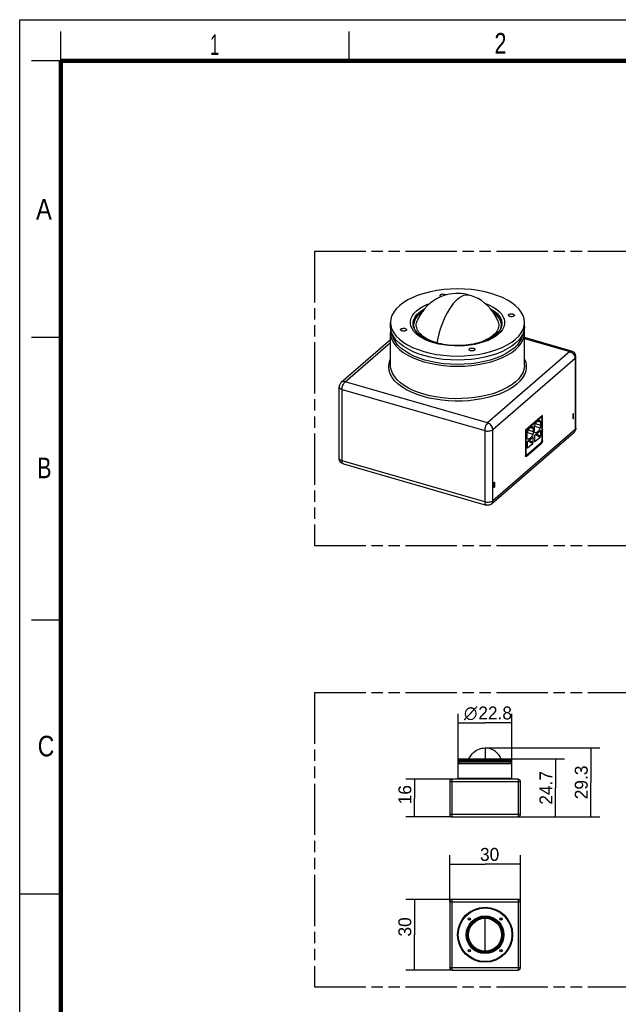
# Model space of a CAD drawing. Header units: millimetres. Extents: x 0 to 210, y 0 to 297.
# Tile 2 of 3: x 0 to 102, y 130 to 297. Entities that reach past the tile are written whole.
import ezdxf
from ezdxf.enums import TextEntityAlignment as Align

# ---------------------------------------------------------------- set-up
doc = ezdxf.new("R2010")
doc.units = ezdxf.units.MM
doc.header["$LTSCALE"] = 19.36
doc.linetypes.add('PHANTOM', pattern=[0.8, 0.45, -0.05, 0.1, -0.05, 0.1, -0.05])
doc.layers.get('0').update_dxf_attribs({"linetype": 'CONTINUOUS'})
doc.layers.add('DEFAULT_3', color=7, linetype='PHANTOM')
doc.layers.add('Z_DIM_2D', color=7, linetype='CONTINUOUS')
doc.styles.add('TEXTSTYLE_2', font='txt', dxfattribs={"width": 0.75})
doc.styles.add('TEXTSTYLE_3', font='tridonic-metric-print-light.otf')
doc.styles.add('TEXTSTYLE_4', font='gdt', dxfattribs={"width": 0.7})
doc.dimstyles.new('DIMSTYLE_1', dxfattribs={"dimtxt": 2.2, "dimasz": 3.5, "dimexe": 1.5, "dimexo": 0, "dimgap": 0.55, "dimtad": 1, "dimlfac": 2.5, "dimdsep": 46, "dimtxsty": 'TEXTSTYLE_3', "dimcen": 0.09, "dimclrt": 5, "dimazin": 2, "dimtp": 0.2, "dimtm": 0.2, "dimtfac": 1, "dimtofl": 0, "dimtmove": 0, "dimatfit": 3, "dimfxl": 0, "dimtolj": 1, "dimarcsym": 0})
doc.dimstyles.new('DIMSTYLE_2', dxfattribs={"dimtxt": 2.2, "dimasz": 3.5, "dimexe": 1.5, "dimexo": 0, "dimgap": 0.55, "dimtad": 1, "dimdec": 1, "dimlfac": 2.5, "dimdsep": 46, "dimtxsty": 'TEXTSTYLE_3', "dimcen": 0.09, "dimclrt": 5, "dimadec": 1, "dimazin": 2, "dimtp": 0.2, "dimtm": 0.2, "dimtfac": 1, "dimtdec": 1, "dimtofl": 0, "dimtmove": 0, "dimatfit": 3, "dimfxl": 0, "dimtolj": 1, "dimarcsym": 0})

# ---------------------------------------------------------------- blocks, each defined once
blk = doc.blocks.new('*D1')
at = {"layer": 'Z_DIM_2D', "color": 2, "linetype": 'Continuous', "transparency": 16777216}
for p, q in [((73.14, 147.13), (73.14, 155.03)), ((85.14, 147.13), (85.14, 155.03)), ((73.14, 153.53), (79.14, 153.53)), ((85.14, 153.53), (79.14, 153.53))]:
    blk.add_line(p, q, dxfattribs=at)
at = {"layer": 'Z_DIM_2D', "color": 5, "linetype": 'Continuous', "transparency": 16777216, "style": 'TEXTSTYLE_3'}
blk.add_text('30', height=2.2, dxfattribs=at).set_placement((79.91, 154.08), align=Align.CENTER)
blk = doc.blocks.new('_NONE')
blk = doc.blocks.new('*D2')
at = {"layer": 'Z_DIM_2D', "color": 2, "linetype": 'Continuous', "transparency": 16777216}
for p, q in [((73.54, 147.53), (65.64, 147.53)), ((67.14, 147.53), (67.14, 141.53)), ((67.14, 135.53), (67.14, 141.53)), ((73.54, 135.53), (65.64, 135.53))]:
    blk.add_line(p, q, dxfattribs=at)
at = {"layer": 'Z_DIM_2D', "color": 5, "linetype": 'Continuous', "transparency": 16777216, "style": 'TEXTSTYLE_3'}
blk.add_text('30', height=2.2, rotation=90, dxfattribs=at).set_placement((66.59, 142.86), align=Align.CENTER)
blk = doc.blocks.new('*D3')
at = {"layer": 'Z_DIM_2D', "color": 2, "linetype": 'Continuous', "transparency": 16777216}
for p, q in [((73.54, 167.96), (65.64, 167.96)), ((67.14, 167.96), (67.14, 164.76)), ((67.14, 161.56), (67.14, 164.76)), ((73.54, 161.56), (65.64, 161.56))]:
    blk.add_line(p, q, dxfattribs=at)
at = {"layer": 'Z_DIM_2D', "color": 5, "linetype": 'Continuous', "transparency": 16777216, "style": 'TEXTSTYLE_3'}
blk.add_text('16', height=2.2, rotation=90, dxfattribs=at).set_placement((66.59, 165.32), align=Align.CENTER)
blk = doc.blocks.new('*D4')
at = {"layer": 'Z_DIM_2D', "color": 2, "linetype": 'Continuous', "transparency": 16777216}
for p, q in [((83.7, 171.43), (92.64, 171.43)), ((91.14, 171.43), (91.14, 166.49)), ((91.14, 161.56), (91.14, 166.49)), ((84.74, 161.56), (92.64, 161.56))]:
    blk.add_line(p, q, dxfattribs=at)
at = {"layer": 'Z_DIM_2D', "color": 5, "linetype": 'Continuous', "transparency": 16777216, "style": 'TEXTSTYLE_3'}
blk.add_text('24.7', height=2.2, rotation=90, dxfattribs=at).set_placement((90.59, 166.49), align=Align.CENTER)
blk = doc.blocks.new('*D5')
at = {"layer": 'Z_DIM_2D', "color": 2, "linetype": 'Continuous', "transparency": 16777216}
for p, q in [((79.14, 173.27), (98.64, 173.27)), ((97.14, 173.27), (97.14, 167.41)), ((97.14, 161.56), (97.14, 167.41)), ((84.74, 161.56), (98.64, 161.56))]:
    blk.add_line(p, q, dxfattribs=at)
at = {"layer": 'Z_DIM_2D', "color": 5, "linetype": 'Continuous', "transparency": 16777216, "style": 'TEXTSTYLE_3'}
blk.add_text('29.3', height=2.2, rotation=90, dxfattribs=at).set_placement((96.59, 167.41), align=Align.CENTER)
blk = doc.blocks.new('*D6')
at = {"layer": 'Z_DIM_2D', "color": 2, "linetype": 'Continuous', "transparency": 16777216}
for p, q in [((74.58, 170.63), (74.58, 179.06)), ((83.7, 170.63), (83.7, 179.06)), ((74.58, 177.56), (79.14, 177.56)), ((83.7, 177.56), (79.14, 177.56))]:
    blk.add_line(p, q, dxfattribs=at)
at = {"layer": 'Z_DIM_2D', "color": 5, "linetype": 'Continuous', "transparency": 16777216}
for s, style, p in [('n', 'TEXTSTYLE_4', (76.69, 178.11)), ('22.8', 'TEXTSTYLE_3', (80.85, 178.11))]:
    blk.add_text(s, height=2.2, dxfattribs=dict(at, style=style)).set_placement(p, align=Align.CENTER)

msp = doc.modelspace()

# ---------------------------------------------------------------- linework, layer by layer
at = {"color": 2, "linetype": 'Continuous'}
for p, q in [((0, 0), (0, 297)), ((0, 297), (210, 297)), ((7, 290), (7, 295)), ((56, 290), (56, 295)), ((7, 290), (2, 290)), ((7, 243), (2, 243)), ((7, 195), (2, 195)), ((0, 148.5), (7, 148.5))]:
    msp.add_line(p, q, dxfattribs=at)
at = {"color": 7, "linetype": 'Continuous'}
for p, q in [((76.4527, 250.2179), (76.4536, 250.2177)), ((68.7814, 247.8123), (68.3107, 247.1862)), ((67.1698, 245.9363), (67.0331, 245.6631)), ((67.3228, 246.2335), (67.1199, 245.8279)), ((67.8838, 246.4763), (67.5865, 245.8529)), ((68.3107, 247.1862), (67.8838, 246.4763)), ((68.6759, 247.4802), (68.4565, 247.3484)), ((63.0473, 244.865), (63.0473, 245.5578)), ((63.1018, 244.3453), (63.0473, 243.8257)), ((63.0481, 245.5573), (63.1101, 244.9604)), ((66.9026, 245.2335), (66.8973, 245.3747)), ((66.9816, 244.8121), (66.9026, 245.2335)), ((66.92, 245.2441), (66.9144, 245.1705)), ((67.0331, 245.6631), (66.92, 245.2441)), ((66.9818, 244.9502), (66.9793, 244.8246)), ((67.1546, 244.3976), (66.9816, 244.8121)), ((67.0082, 245.4139), (66.9864, 245.1628)), ((66.9864, 245.1628), (66.9906, 244.9967)), ((66.9906, 244.9967), (67.0558, 244.6345)), ((67.1199, 245.8279), (67.0082, 245.4139)), ((67.58, 244.4119), (67.5064, 244.6235)), ((81.2937, 244.3626), (81.1901, 244.1594)), ((81.3084, 245.8526), (81.3882, 245.6261)), ((81.8149, 244.5704), (81.8864, 244.8356)), ((81.9762, 245.0926), (81.8657, 244.6729)), ((81.8864, 244.8356), (81.9081, 245.1622)), ((81.9081, 245.1622), (81.904, 245.2529)), ((81.9128, 244.9495), (81.9147, 244.8588)), ((81.9756, 245.1743), (81.9167, 245.5015)), ((81.9973, 245.3747), (81.9762, 245.0926)), ((85.598, 244.3736), (85.7852, 244.9635)), ((85.8473, 244.865), (85.7849, 244.2691)), ((85.7852, 244.9635), (85.8466, 245.5583)), ((85.8473, 243.8257), (85.7929, 244.3453)), ((85.8473, 244.865), (85.8473, 245.5578)), ((63.0473, 242.6248), (54.6683, 235.3684)), ((63.0473, 238.3005), (63.0473, 243.8257)), ((67.3674, 243.688), (66.9936, 244.0947)), ((68.1209, 243.6108), (67.9459, 243.8107)), ((68.7662, 243.0696), (68.5171, 243.2523)), ((69.964, 242.3373), (69.312, 242.6074)), ((79.5201, 242.703), (79.2224, 242.5559)), ((80.311, 243.2006), (80.0687, 243.0276)), ((85.8473, 238.3005), (85.8473, 243.8257)), ((93.849, 240.6976), (85.8473, 243.0075)), ((70.6723, 242.1054), (69.964, 242.3373)), ((70.6064, 242.1893), (70.2695, 242.308)), ((71.2557, 241.8862), (70.4435, 242.0904)), ((70.9405, 242.0877), (70.6064, 242.1893)), ((71.4281, 241.9147), (70.6723, 242.1054)), ((72.0955, 241.7306), (71.2557, 241.8862)), ((72.2219, 241.7674), (71.4281, 241.9147)), ((72.0774, 241.8252), (71.6601, 241.9067)), ((72.9682, 241.6231), (72.0955, 241.7306)), ((73.0437, 241.6655), (72.2219, 241.7674)), ((73.3034, 241.6649), (72.9014, 241.7033)), ((74.6034, 241.6181), (74.1896, 241.6203)), ((75.8864, 241.6925), (75.4526, 241.6548)), ((77.2056, 241.8606), (76.4014, 241.7283)), ((77.9752, 242.0372), (77.2056, 241.8606)), ((78.2122, 242.166), (77.8549, 242.0593)), ((78.7004, 242.2556), (77.9752, 242.0372)), ((79.3721, 242.5133), (78.7004, 242.2556)), ((94.5717, 227.6125), (94.5717, 239.7368)), ((54.323, 222.4881), (54.323, 234.6125)), ((88.8877, 229.7614), (85.9877, 227.2499)), ((86.0497, 227.2147), (88.7997, 229.5962)), ((88.7227, 229.6185), (88.7997, 229.5962)), ((88.7997, 229.5962), (88.7997, 225.5259)), ((88.8877, 225.4312), (88.8877, 229.7614)), ((94.1377, 230.0472), (94.1877, 230.0905)), ((94.1377, 229.1811), (94.1377, 230.0472)), ((94.1377, 229.2389), (94.1877, 229.2244)), ((94.1377, 229.1811), (94.1877, 229.2244)), ((94.1877, 229.2244), (94.1877, 230.0905)), ((87.127, 227.8337), (87.1875, 227.8237)), ((87.3497, 226.9801), (87.3497, 227.5358)), ((87.4997, 227.6657), (87.4997, 227.11)), ((87.5095, 227.7888), (87.5767, 227.939)), ((87.6383, 228.1383), (87.6503, 228.2057)), ((88.377, 228.9163), (88.4375, 228.9062)), ((88.5997, 228.0627), (88.5997, 228.6183)), ((80.2263, 214.7322), (94.2263, 226.8565)), ((85.9831, 227.2339), (86.0497, 227.2147)), ((85.9877, 227.2499), (85.9877, 222.9198)), ((86.0497, 227.2147), (86.0497, 223.1444)), ((86.2497, 226.5832), (86.2497, 226.0275)), ((86.2595, 226.7063), (86.3267, 226.8565)), ((86.3497, 225.3094), (87.2497, 226.0888)), ((86.3883, 227.0557), (86.4003, 227.1231)), ((87.2997, 225.1469), (87.2997, 226.0455)), ((87.5497, 226.262), (87.5497, 225.3634)), ((87.5997, 226.3919), (88.4997, 227.1714)), ((87.5997, 225.3171), (88.4997, 226.0965)), ((88.5497, 227.1281), (88.5497, 226.2295)), ((86.1377, 222.7899), (88.7377, 225.0415)), ((86.1997, 223.0144), (88.6497, 225.1362)), ((86.2997, 225.1795), (86.2997, 224.2809)), ((86.3497, 224.2345), (87.2497, 225.014)), ((88.7779, 225.0865), (88.7377, 225.0415)), ((88.7939, 225.4512), (88.7997, 225.5259)), ((88.8877, 225.4312), (88.8819, 225.3565)), ((85.9877, 223.0232), (86.1165, 222.986)), ((85.9935, 222.8551), (85.9877, 222.9198)), ((86.0497, 223.1444), (86.0555, 223.0798)), ((86.0555, 223.0798), (86.0699, 223.0316)), ((86.0699, 223.0316), (86.0938, 222.999)), ((86.0938, 222.999), (86.1167, 222.986)), ((54.922, 221.572), (54.7983, 221.6368)), ((55.0456, 221.5273), (54.922, 221.572)), ((55.0456, 221.5273), (79.2943, 214.5273)), ((80.6877, 218.3991), (80.7377, 218.4424)), ((80.6877, 217.5331), (80.6877, 218.3991)), ((80.6877, 217.5908), (80.7377, 217.5764)), ((80.6877, 217.5331), (80.7377, 217.5764)), ((80.7377, 218.4424), (80.7377, 217.5764)), ((74.5796, 171.1098), (74.5796, 171.4298)), ((74.5796, 171.4298), (83.6996, 171.4298)), ((74.6996, 171.0405), (74.5796, 171.1098)), ((83.6996, 171.1098), (74.5796, 171.1098)), ((74.6996, 170.6991), (74.5796, 170.6298)), ((74.6996, 170.6991), (74.6996, 171.0405)), ((74.6996, 171.0405), (83.5796, 171.0405)), ((83.5796, 170.6991), (74.6996, 170.6991)), ((83.5796, 171.0405), (83.6996, 171.1098)), ((83.5796, 170.6991), (83.5796, 171.0405)), ((83.5796, 170.6991), (83.6996, 170.6298)), ((83.6996, 171.1098), (83.6996, 171.4298)), ((74.5796, 168.0778), (74.5796, 170.6298)), ((74.5796, 170.6298), (83.6996, 170.6298)), ((83.6996, 168.0778), (83.6996, 170.6298)), ((73.1396, 167.5578), (73.1396, 161.9578)), ((84.7396, 167.9578), (73.5396, 167.9578)), ((74.5796, 168.0778), (74.4596, 167.9578)), ((83.6996, 168.0778), (74.5796, 168.0778)), ((83.6996, 168.0778), (83.8196, 167.9578)), ((85.1396, 161.9578), (85.1396, 167.5578)), ((73.5396, 161.5578), (84.7396, 161.5578)), ((84.7396, 147.5305), (73.5396, 147.5305)), ((73.1396, 147.1305), (73.1396, 135.9305)), ((85.1396, 135.9305), (85.1396, 147.1305)), ((73.5396, 135.5305), (84.7396, 135.5305))]:
    msp.add_line(p, q, dxfattribs=at)
at = {"color": 9, "linetype": 'Continuous'}
for p, q in [((85.8473, 242.8327), (93.5717, 240.6029)), ((55.323, 235.4785), (63.0473, 242.168)), ((93.5717, 240.6029), (79.5717, 228.4785)), ((80.4377, 227.3625), (94.4377, 239.4868)), ((94.4377, 239.4868), (94.4377, 227.3625)), ((79.5717, 228.4785), (55.323, 235.4785)), ((54.823, 222.0551), (54.823, 234.1795)), ((54.823, 234.1795), (79.0717, 227.1795)), ((86.8007, 227.6943), (87.3497, 227.5358)), ((87.1078, 227.8322), (87.2664, 227.7864)), ((87.5767, 227.939), (88.5164, 227.6677)), ((88.5997, 228.0627), (87.7073, 228.3203)), ((88.0507, 228.7768), (88.5997, 228.6183)), ((88.3578, 228.9147), (88.5164, 228.8689)), ((79.0717, 227.1795), (79.0717, 215.0551)), ((80.4377, 215.2381), (80.4377, 227.3625)), ((94.4377, 227.3625), (80.4377, 215.2381)), ((86.3267, 226.8565), (87.2664, 226.5852)), ((87.3497, 226.9801), (86.4573, 227.2378)), ((87.2247, 226.0672), (87.2997, 226.0455)), ((87.7442, 226.5171), (88.4997, 226.0965)), ((87.8572, 226.6149), (88.5497, 226.2295)), ((88.4747, 227.1497), (88.5497, 227.1281)), ((86.3497, 224.2345), (86.3015, 224.2614)), ((86.4942, 225.4345), (87.2497, 225.014)), ((86.6072, 225.5324), (87.2997, 225.1469)), ((87.5997, 225.3171), (87.5515, 225.3439)), ((88.5897, 225.0842), (88.7377, 225.0415)), ((88.8877, 225.4312), (88.7944, 225.4582)), ((86.0497, 223.1444), (85.9877, 223.1623)), ((86.1377, 222.7899), (86.0013, 222.8292)), ((79.0717, 215.0551), (54.823, 222.0551)), ((79.1396, 173.2698), (79.1396, 171.4298)), ((73.1396, 167.5578), (85.1396, 167.5578)), ((73.5396, 161.5578), (73.5396, 167.9578)), ((84.7396, 167.9578), (84.7396, 161.5578)), ((85.1396, 161.9578), (73.1396, 161.9578)), ((73.5396, 135.5305), (73.5396, 147.5305)), ((84.7396, 147.5305), (84.7396, 135.5305)), ((73.1396, 147.1305), (85.1396, 147.1305)), ((79.1396, 138.725), (79.1396, 144.336)), ((85.1396, 135.9305), (73.1396, 135.9305))]:
    msp.add_line(p, q, dxfattribs=at)
at = {"color": 7, "linetype": 'Continuous', "const_width": 0.7}
for points in [[(7, 7), (7, 290)], [(7, 290), (203, 290)]]:
    msp.add_lwpolyline(points, dxfattribs=at)
at = {"color": 7, "linetype": 'Continuous'}
for points in [[(85.8466, 245.5583), (85.7845, 246.1552), (85.5992, 246.7408), (85.2929, 247.3136), (84.866, 247.8705), (84.3253, 248.4032), (83.6746, 248.9045), (82.9238, 249.3692), (82.0805, 249.7911), (81.1553, 250.1665), (80.1576, 250.4909), (79.0988, 250.7617), (77.989, 250.9755), (76.8407, 251.1307), (75.6651, 251.2249), (74.4757, 251.2577), (73.2849, 251.2277), (72.1072, 251.1364), (70.9589, 250.9844), (69.847, 250.7731), (68.7786, 250.5027), (67.7695, 250.1775), (66.8347, 249.8002), (65.9834, 249.3762), (65.2319, 248.9129), (64.5746, 248.4078)], [(76.4536, 250.2177), (76.0899, 250.3126), (75.58, 250.4125), (75.0776, 250.4744), (74.5806, 250.5007), (74.0819, 250.4927), (73.5775, 250.4493), (73.0633, 250.368), (72.5367, 250.2446), (71.9991, 250.0747), (71.4513, 249.8525), (70.9019, 249.5753), (70.3524, 249.2367), (69.8117, 248.8336), (69.2847, 248.3598), (68.7814, 247.8123)], [(71.4887, 250.1411), (71.4896, 250.1622), (71.5099, 250.2167), (71.5555, 250.2709)], [(71.6876, 249.9484), (71.65, 249.962), (71.5776, 250.0037), (71.525, 250.0523), (71.4954, 250.1061), (71.4887, 250.1411)], [(71.5555, 250.2709), (71.6262, 250.3175), (71.7097, 250.3534), (71.8085, 250.379), (71.9154, 250.3932), (72.0255, 250.3951), (72.134, 250.3851), (72.2364, 250.3626), (72.327, 250.3299), (72.3994, 250.2882), (72.4521, 250.2396), (72.4623, 250.2211)], [(79.0647, 248.8484), (78.5031, 249.263), (77.934, 249.6078), (77.3726, 249.8841), (76.8305, 250.0977), (76.4527, 250.2179)], [(64.5746, 248.4078), (64.0307, 247.8731), (63.6051, 247.319), (63.2967, 246.7419), (63.1094, 246.1521), (63.0481, 245.5573)], [(66.9936, 244.0947), (66.7149, 244.5172), (66.5318, 244.9525), (66.4468, 245.3978), (66.4606, 245.8463), (66.5762, 246.2919), (66.7899, 246.7286), (67.1008, 247.1501), (67.5032, 247.5515), (67.9934, 247.9274), (68.5637, 248.2736), (69.2085, 248.5855), (69.7823, 248.8071)], [(66.8973, 245.3747), (66.9184, 245.6568), (67.0289, 246.0765), (67.2327, 246.4874), (67.5273, 246.8843), (67.9088, 247.2622), (68.3726, 247.6164), (68.8861, 247.9262)], [(81.3083, 245.8526), (81.0202, 246.4585), (80.5988, 247.1641), (80.1249, 247.7984), (79.6101, 248.3597), (79.0647, 248.8484)], [(79.1085, 248.8092), (79.2108, 248.7755), (79.9003, 248.4897), (80.5228, 248.1656), (81.0684, 247.8095), (81.5296, 247.4256), (81.9026, 247.0189), (82.1816, 246.594), (82.3649, 246.1563), (82.4486, 245.7108), (82.4331, 245.263), (82.3166, 244.8182), (82.1017, 244.3819)], [(80.0162, 247.9169), (80.17, 247.8371), (80.6854, 247.5012), (81.1224, 247.1386), (81.4754, 246.7539), (81.7401, 246.3517), (81.913, 245.9373), (81.992, 245.5158), (81.9973, 245.3747)], [(68.4565, 247.3484), (67.9952, 246.9986), (67.6164, 246.6253), (67.3228, 246.2335)], [(81.904, 245.2529), (81.8293, 245.6681), (81.6626, 246.0755), (81.4056, 246.4718), (81.058, 246.8542), (80.6265, 247.216), (80.4963, 247.3012)], [(83.1239, 246.7818), (83.1253, 246.8056), (83.1453, 246.8599), (83.1902, 246.9111), (83.2557, 246.9564), (83.3391, 246.9926), (83.4363, 247.0189), (83.5439, 247.0338), (83.6561, 247.0366), (83.7652, 247.0265), (83.8736, 247.0037)], [(83.3736, 246.5707), (83.2804, 246.606), (83.2086, 246.6478), (83.1575, 246.6972), (83.129, 246.7506), (83.1239, 246.7818)], [(84.1233, 246.7824), (84.122, 246.7687), (84.1019, 246.7144), (84.057, 246.6632), (83.9916, 246.6179), (83.9081, 246.5817), (83.8109, 246.5554), (83.7033, 246.5406), (83.5911, 246.5377), (83.482, 246.5479), (83.3736, 246.5707)], [(83.8736, 247.0037), (83.9668, 246.9683), (84.0387, 246.9266), (84.0898, 246.8772), (84.1182, 246.8238), (84.1233, 246.7824)], [(63.2964, 243.6799), (63.1098, 244.2691), (63.0473, 244.865)], [(63.1101, 244.9604), (63.2955, 244.3748), (63.6017, 243.8019), (64.0287, 243.2451), (64.5694, 242.7123), (65.22, 242.2111), (65.9708, 241.7463), (66.8141, 241.3245), (67.7394, 240.949), (68.737, 240.6247), (69.7959, 240.3539), (70.9056, 240.1401)], [(64.7713, 244.323), (64.7727, 244.3469), (64.7927, 244.4011), (64.8376, 244.4523), (64.9031, 244.4976), (64.9865, 244.5338), (65.0837, 244.5602), (65.1913, 244.575), (65.3036, 244.5779), (65.4126, 244.5677), (65.521, 244.5449)], [(65.021, 244.1119), (64.9278, 244.1472), (64.856, 244.189), (64.8049, 244.2384), (64.7764, 244.2918), (64.7713, 244.323)], [(65.7707, 244.3236), (65.7694, 244.3099), (65.7494, 244.2556), (65.7044, 244.2045), (65.639, 244.1591), (65.5555, 244.1229), (65.4584, 244.0966), (65.3507, 244.0818), (65.2385, 244.0789), (65.1295, 244.0891), (65.021, 244.1119)], [(65.521, 244.5449), (65.6142, 244.5096), (65.6861, 244.4678), (65.7372, 244.4184), (65.7656, 244.365), (65.7707, 244.3236)], [(69.312, 242.6074), (68.7246, 242.9123), (68.2092, 243.2482), (67.7722, 243.6108), (67.4192, 243.9955), (67.1546, 244.3976)], [(67.5064, 244.6235), (67.4572, 244.8374), (67.4348, 245.0455), (67.4383, 245.2537), (67.4677, 245.4675), (67.5223, 245.6806), (67.5862, 245.8529)], [(67.9459, 243.8107), (67.7938, 244.0154), (67.6742, 244.2124), (67.58, 244.4119)], [(81.3882, 245.6261), (81.4374, 245.4121), (81.4598, 245.2041), (81.4563, 244.9959), (81.4269, 244.782), (81.3724, 244.5689), (81.2937, 244.3626)], [(81.8657, 244.6729), (81.6619, 244.262), (81.3674, 243.8651)], [(82.1017, 244.3819), (81.7904, 243.962), (81.382, 243.5559)], [(84.32, 242.7078), (84.864, 243.2424), (85.2895, 243.7966), (85.598, 244.3736)], [(85.7849, 244.2691), (85.5982, 243.6799), (85.2894, 243.1036), (84.8617, 242.5466), (84.32, 242.015)], [(63.0473, 243.8257), (63.1098, 243.2299), (63.2964, 242.6406), (63.6053, 242.0643), (64.0329, 241.5073), (64.5746, 240.9757), (65.2245, 240.4754), (65.9755, 240.0117), (66.8192, 239.5898), (67.7466, 239.2143), (68.7473, 238.8894), (69.8105, 238.6185), (70.9245, 238.4047), (72.0771, 238.2503), (73.2557, 238.157), (74.4473, 238.1257), (75.6389, 238.157), (76.8175, 238.2503), (77.9701, 238.4047), (79.0841, 238.6185), (80.1473, 238.8894), (81.1481, 239.2143), (82.0754, 239.5898), (82.9192, 240.0117), (83.6701, 240.4754), (84.32, 240.9757)], [(65.2245, 241.5146), (64.5746, 242.015), (64.0329, 242.5466), (63.6053, 243.1036), (63.2964, 243.6799)], [(84.0602, 241.2007), (83.4274, 240.7135), (82.6962, 240.2621), (81.8747, 239.8513), (80.9717, 239.4857), (79.9973, 239.1693), (78.9621, 238.9055), (77.8774, 238.6974), (76.7551, 238.547), (75.6076, 238.4561), (74.4473, 238.4257), (73.287, 238.4561), (72.1395, 238.547), (71.0172, 238.6974), (69.9325, 238.9055), (68.8973, 239.1693), (67.9229, 239.4857), (67.02, 239.8513), (66.1984, 240.2621), (65.4672, 240.7135), (64.8344, 241.2007), (64.307, 241.7183), (63.8906, 242.2607), (63.5899, 242.8218), (63.4081, 243.3956), (63.3982, 243.4899)], [(70.4435, 242.0904), (69.6865, 242.3389), (68.9985, 242.6239), (68.376, 242.9476), (67.8296, 243.3035), (67.3674, 243.688)], [(68.5171, 243.2523), (68.307, 243.4286), (68.1209, 243.6108)], [(69.587, 242.5964), (69.3006, 242.7411), (69.0348, 242.8945), (68.7662, 243.0696)], [(70.2695, 242.308), (69.9208, 242.4473), (69.587, 242.5964)], [(70.9056, 240.1401), (72.0539, 239.9848), (73.2295, 239.8907), (74.4189, 239.8578), (75.6097, 239.8878), (76.7875, 239.9792), (77.9357, 240.1312), (79.0476, 240.3425), (80.116, 240.6129), (81.1251, 240.9381), (82.0599, 241.3154), (82.9112, 241.7393), (83.6628, 242.2026), (84.32, 242.7078)], [(81.382, 243.5559), (80.8828, 243.176), (80.3112, 242.8313), (79.6629, 242.52), (78.9508, 242.2472), (78.1829, 242.0166), (77.3695, 241.8301)], [(80.522, 243.133), (79.9819, 242.807), (79.3721, 242.5133)], [(80.0687, 243.0276), (79.8038, 242.8611), (79.5201, 242.703)], [(80.9063, 243.7579), (80.7301, 243.566), (80.5315, 243.3802), (80.311, 243.2006)], [(81.3674, 243.8651), (80.9858, 243.4872), (80.522, 243.133)], [(81.1901, 244.1594), (81.0602, 243.9567), (80.9063, 243.7579)], [(85.4964, 243.4899), (85.4865, 243.3956), (85.3048, 242.8218), (85.004, 242.2607), (84.5877, 241.7183), (84.0602, 241.2007)], [(84.32, 240.9757), (84.8617, 241.5073), (85.2894, 242.0643), (85.5982, 242.6406), (85.7849, 243.2299), (85.8473, 243.8257)], [(77.9701, 239.4439), (76.8175, 239.2895), (75.6389, 239.1962), (74.4473, 239.165), (73.2557, 239.1962), (72.0771, 239.2895), (70.9245, 239.4439), (69.8105, 239.6577), (68.7473, 239.9286), (67.7466, 240.2536), (66.8192, 240.629), (65.9755, 241.0509), (65.2245, 241.5146)], [(71.6601, 241.9067), (71.2847, 241.9935), (70.9405, 242.0877)], [(72.9014, 241.7033), (72.5046, 241.7551), (72.0774, 241.8252)], [(75.6443, 241.599), (74.7533, 241.5571), (73.8577, 241.5649), (72.9682, 241.6231)], [(74.7296, 241.6023), (73.8831, 241.6102), (73.0437, 241.6655)], [(74.1896, 241.6203), (73.7448, 241.6364), (73.3034, 241.6649)], [(75.4526, 241.6548), (75.0153, 241.6294), (74.6034, 241.6181)], [(76.4014, 241.7283), (75.5726, 241.6419), (74.7296, 241.6023)], [(77.3695, 241.8301), (76.5197, 241.6906), (75.6443, 241.599)], [(77.0881, 241.8764), (76.6834, 241.8009), (76.2893, 241.7405), (75.8864, 241.6925)], [(76.4063, 240.9648), (76.4072, 240.9859), (76.4275, 241.0404), (76.4731, 241.0946)], [(77.3391, 240.8446), (77.2684, 240.798), (77.1849, 240.7621), (77.0861, 240.7366), (76.9793, 240.7223), (76.8691, 240.7205), (76.7606, 240.7305), (76.6582, 240.7529), (76.5676, 240.7857), (76.4952, 240.8274), (76.4425, 240.876), (76.4129, 240.9298), (76.4063, 240.9648)], [(76.4731, 241.0946), (76.5438, 241.1412), (76.6273, 241.1772), (76.7261, 241.2027), (76.8329, 241.2169), (76.9431, 241.2188), (77.0516, 241.2088), (77.154, 241.1863), (77.2446, 241.1536), (77.317, 241.1119), (77.3697, 241.0633), (77.3993, 241.0095), (77.406, 240.9644)], [(77.8549, 242.0593), (77.4842, 241.9637), (77.0881, 241.8764)], [(77.406, 240.9644), (77.405, 240.9534), (77.3847, 240.8988), (77.3391, 240.8446)], [(84.32, 242.015), (83.6701, 241.5146), (82.9192, 241.0509), (82.0754, 240.629), (81.1481, 240.2536), (80.1473, 239.9286), (79.0841, 239.6577), (77.9701, 239.4439)], [(79.2224, 242.5559), (78.9064, 242.4179), (78.5665, 242.2868), (78.2122, 242.166)], [(68.5973, 232.9744), (67.5652, 233.31), (66.6182, 233.6934), (65.7517, 234.1272), (64.9797, 234.6036), (64.313, 235.118), (63.7572, 235.6631), (63.3209, 236.2314), (63.0052, 236.8193), (62.8133, 237.4241), (62.7473, 238.0365), (62.8114, 238.6489), (63.002, 239.2545), (63.0473, 239.3391)], [(85.8473, 239.326), (85.9904, 238.9943), (86.1221, 238.4248), (86.1408, 237.8514), (86.0478, 237.2795), (85.8424, 236.7148), (85.5278, 236.1623), (85.1073, 235.6302), (84.5798, 235.1157)], [(94.5717, 239.7368), (94.5554, 239.9164), (94.5077, 240.0889), (94.4305, 240.249), (94.3307, 240.3879), (94.218, 240.4999), (94.0976, 240.5873), (93.9734, 240.6526), (93.849, 240.6976)], [(68.7473, 233.3641), (67.8071, 233.6673), (66.9308, 234.015), (66.1269, 234.404), (65.4031, 234.8305), (64.7664, 235.2905), (64.223, 235.7794), (63.778, 236.2927), (63.4358, 236.8252), (63.1996, 237.372), (63.0717, 237.9277), (63.0473, 238.3005)], [(85.8473, 238.3005), (85.8412, 238.114), (85.7498, 237.5565), (85.5495, 237.0062), (85.2423, 236.4683), (84.8312, 235.9481), (84.32, 235.4505)], [(54.6683, 235.3684), (54.5686, 235.269), (54.4831, 235.1553), (54.4146, 235.0307), (54.3643, 234.8971), (54.3334, 234.7564), (54.323, 234.6125)], [(84.5798, 235.1157), (83.9524, 234.63), (83.2409, 234.1818), (82.4413, 233.7694), (81.5658, 233.398), (80.6218, 233.0719), (79.6192, 232.7933), (78.5669, 232.5655), (77.4754, 232.39), (76.3546, 232.2691), (75.2155, 232.2033), (74.0687, 232.1939), (72.925, 232.2404), (71.7955, 232.3431), (70.6906, 232.5004), (69.6263, 232.7107), (68.5973, 232.9744)], [(84.32, 235.4505), (83.7138, 234.9804), (83.0183, 234.5422), (82.2403, 234.1403), (81.3872, 233.7784), (80.4673, 233.46), (79.4894, 233.1883), (78.463, 232.9658), (77.3979, 232.7947), (76.3043, 232.6766), (75.1929, 232.6127), (74.0743, 232.6035), (72.9593, 232.6492), (71.8586, 232.7494), (70.7829, 232.903), (69.7425, 233.1086), (68.7473, 233.3641)], [(86.333, 226.9781), (86.4003, 227.1283), (86.4724, 227.2669), (86.55, 227.3948), (86.6311, 227.5093), (86.7142, 227.6077), (86.7997, 227.691)], [(86.7997, 227.691), (86.8852, 227.7559), (86.9683, 227.8013), (87.0495, 227.8274), (87.127, 227.8337)], [(87.1875, 227.8237), (87.1991, 227.82), (87.2664, 227.7864)], [(87.2664, 227.7864), (87.291, 227.7637), (87.3114, 227.7329), (87.3279, 227.6937), (87.3399, 227.6472), (87.3472, 227.5947), (87.3497, 227.5358)], [(87.4997, 227.6657), (87.5022, 227.729), (87.5095, 227.794), (87.5215, 227.8614), (87.538, 227.9291), (87.5584, 227.9954), (87.583, 228.0606)], [(87.5767, 227.939), (87.6013, 228.0043), (87.6218, 228.0705), (87.6383, 228.1383)], [(87.583, 228.0606), (87.6503, 228.2108), (87.7224, 228.3494), (87.8, 228.4773), (87.8811, 228.5918), (87.9642, 228.6903), (88.0497, 228.7735)], [(88.0497, 228.7735), (88.1352, 228.8384), (88.2183, 228.8838), (88.2995, 228.9099), (88.377, 228.9163)], [(88.5164, 227.6677), (88.4491, 227.5176), (88.377, 227.379), (88.2995, 227.2511), (88.2183, 227.1366), (88.1352, 227.0381), (88.0497, 226.9549)], [(88.4375, 228.9062), (88.4491, 228.9026), (88.5164, 228.8689)], [(88.5164, 228.8689), (88.541, 228.8462), (88.5614, 228.8155), (88.5779, 228.7762), (88.5899, 228.7297), (88.5972, 228.6772), (88.5997, 228.6183)], [(88.5997, 228.0627), (88.5972, 227.9994), (88.5899, 227.9344), (88.5779, 227.867), (88.5614, 227.7992), (88.541, 227.733), (88.5164, 227.6677)], [(94.5717, 227.6125), (94.5618, 227.4725), (94.532, 227.3337), (94.4826, 227.1998), (94.4141, 227.0737), (94.3278, 226.9581), (94.2263, 226.8565)], [(86.2497, 226.5832), (86.2522, 226.6464), (86.2595, 226.7114), (86.2715, 226.7788), (86.288, 226.8466), (86.3084, 226.9128), (86.333, 226.9781)], [(86.333, 225.7769), (86.3084, 225.7996), (86.288, 225.8304), (86.2715, 225.8696), (86.2595, 225.9162), (86.2522, 225.9686), (86.2497, 226.0275)], [(86.3267, 226.8565), (86.3513, 226.9217), (86.3718, 226.9879), (86.3883, 227.0557)], [(86.7997, 225.8723), (86.7142, 225.8074), (86.6311, 225.762), (86.55, 225.7359), (86.4724, 225.7296), (86.4119, 225.7396)], [(87.2664, 226.5852), (87.1991, 226.435), (87.127, 226.2964), (87.0495, 226.1685), (86.9683, 226.054), (86.8852, 225.9556), (86.7997, 225.8723)], [(87.2497, 226.0888), (87.2631, 226.0971), (87.2748, 226.0989), (87.2774, 226.0983)], [(87.3497, 226.9801), (87.3472, 226.9169), (87.3399, 226.8519), (87.3279, 226.7845), (87.3114, 226.7167), (87.291, 226.6505), (87.2664, 226.5852)], [(87.2774, 226.0983), (87.285, 226.094), (87.293, 226.0831), (87.2978, 226.0671), (87.2997, 226.0455)], [(87.583, 226.8595), (87.5584, 226.8821), (87.538, 226.9129), (87.5215, 226.9522), (87.5095, 226.9987), (87.5022, 227.0512), (87.4997, 227.11)], [(87.5497, 226.262), (87.5517, 226.2869), (87.5565, 226.3113), (87.5644, 226.3359), (87.5746, 226.3585), (87.5863, 226.377), (87.5997, 226.3919)], [(87.6619, 226.8222), (87.6503, 226.8258), (87.583, 226.8595)], [(88.0497, 226.9549), (87.9642, 226.89), (87.8811, 226.8446), (87.8, 226.8185), (87.7224, 226.8121), (87.6619, 226.8222)], [(88.4997, 227.1714), (88.5131, 227.1796), (88.5248, 227.1814), (88.5274, 227.1808)], [(88.5274, 227.1808), (88.535, 227.1765), (88.543, 227.1657), (88.5478, 227.1496), (88.5497, 227.1281)], [(86.2997, 225.1795), (86.3017, 225.2044), (86.3065, 225.2288), (86.3144, 225.2534), (86.3246, 225.276), (86.3363, 225.2944), (86.3497, 225.3094)], [(86.4119, 225.7396), (86.4003, 225.7433), (86.333, 225.7769)], [(88.6497, 225.1362), (88.6899, 225.1811), (88.7249, 225.2364)], [(88.7249, 225.2364), (88.7556, 225.3042), (88.7794, 225.378), (88.7939, 225.4512)], [(88.8436, 225.2096), (88.813, 225.1418), (88.7779, 225.0865)], [(88.8819, 225.3565), (88.8675, 225.2834), (88.8436, 225.2096)], [(86.0547, 222.7614), (86.0318, 222.7744), (86.008, 222.8069), (85.9935, 222.8551)], [(86.1377, 222.7899), (86.0975, 222.7652), (86.0625, 222.7598), (86.0547, 222.7614)], [(86.1167, 222.986), (86.1244, 222.9844), (86.1595, 222.9897), (86.1997, 223.0144)], [(54.7983, 221.6368), (54.6779, 221.724), (54.5651, 221.8357), (54.4656, 221.9735), (54.3882, 222.1329), (54.3397, 222.3062), (54.323, 222.4881)], [(80.2263, 214.7322), (80.1071, 214.6435), (79.9856, 214.5778), (79.8635, 214.5316), (79.7453, 214.5033), (79.6295, 214.4898), (79.5164, 214.4896), (79.4075, 214.5017), (79.2943, 214.5273)], [(76.4167, 171.4298), (76.449, 171.508), (76.5926, 171.7798), (76.7646, 172.0407), (76.9639, 172.2857), (77.1884, 172.5102), (77.4351, 172.7102), (77.7, 172.8823), (77.979, 173.0238), (78.2671, 173.1332), (78.5597, 173.2102), (78.8519, 173.2552), (79.1396, 173.2698)], [(81.8625, 171.4298), (81.8302, 171.508), (81.6867, 171.7798), (81.5146, 172.0407), (81.3153, 172.2857), (81.0908, 172.5102), (80.8442, 172.7102), (80.5792, 172.8823), (80.3003, 173.0238), (80.0121, 173.1332), (79.7196, 173.2102), (79.4273, 173.2552), (79.1396, 173.2698)]]:
    msp.add_lwpolyline(points, dxfattribs=at)
at = {"color": 9, "linetype": 'Continuous'}
for points in [[(74.4473, 249.5415), (74.08, 249.1905), (73.7134, 248.7736), (73.3542, 248.2977), (73.0045, 247.7655), (72.6675, 247.1805), (72.3464, 246.5477), (72.0446, 245.8722), (71.7655, 245.16), (71.5125, 244.4179), (71.2887, 243.6529), (71.0966, 242.871), (70.9405, 242.0877)], [(74.4473, 249.5415), (74.8147, 249.8267), (75.1813, 250.0448), (75.5405, 250.1911), (75.8901, 250.2644), (76.2272, 250.2633), (76.4527, 250.2179)], [(93.849, 240.6976), (93.763, 240.7026), (93.6692, 240.6707), (93.5717, 240.6029)], [(93.5717, 240.6029), (93.7406, 240.5374), (93.9031, 240.4413), (94.0528, 240.318), (94.184, 240.1724), (94.2917, 240.0101), (94.3718, 239.8373), (94.4211, 239.6606), (94.4377, 239.4868)], [(94.4377, 239.4868), (94.5186, 239.5761), (94.5631, 239.6716), (94.5717, 239.7368)], [(54.323, 234.6125), (54.3251, 234.5798), (54.357, 234.4831), (54.4261, 234.3913), (54.5296, 234.3081), (54.6636, 234.2366), (54.823, 234.1795)], [(55.323, 235.4785), (55.154, 235.5106), (54.9915, 235.5082), (54.8418, 235.4714), (54.7106, 235.4016), (54.6683, 235.3684)], [(54.823, 234.1795), (54.8326, 234.3567), (54.861, 234.5438), (54.9072, 234.7336), (54.9694, 234.9187), (55.0452, 235.092), (55.1316, 235.2469), (55.2254, 235.3774), (55.323, 235.4785)], [(79.5717, 228.4785), (79.4741, 228.3774), (79.3803, 228.2469), (79.2939, 228.092), (79.2181, 227.9187), (79.1559, 227.7336), (79.1097, 227.5438), (79.0813, 227.3567), (79.0717, 227.1795)], [(80.4377, 227.3625), (80.4211, 227.5362), (80.3718, 227.7129), (80.2917, 227.8857), (80.184, 228.0481), (80.0528, 228.1937), (79.9031, 228.3169), (79.7406, 228.4131), (79.5717, 228.4785)], [(94.5717, 227.6125), (94.5631, 227.5472), (94.5186, 227.4518), (94.4377, 227.3625)], [(79.0717, 227.1795), (79.2502, 227.139), (79.4411, 227.1168), (79.6371, 227.1135), (79.8305, 227.1295), (80.014, 227.164), (80.1804, 227.2158), (80.3235, 227.2828), (80.4377, 227.3625)], [(94.4377, 227.3625), (94.4303, 227.2516), (94.4082, 227.1468), (94.3718, 227.0501), (94.3217, 226.963), (94.2587, 226.8869), (94.2263, 226.8565)], [(54.357, 222.3587), (54.3251, 222.4554), (54.323, 222.4881)], [(54.823, 222.0551), (54.6636, 222.1122), (54.5296, 222.1837), (54.4261, 222.267), (54.357, 222.3587)], [(54.8899, 221.6801), (54.861, 221.7567), (54.84, 221.8457), (54.8272, 221.9458), (54.823, 222.0551)], [(54.9694, 221.5696), (54.9263, 221.6174), (54.8899, 221.6801)], [(55.0456, 221.5273), (55.0186, 221.5375), (54.9694, 221.5696)], [(80.4377, 215.2381), (80.3235, 215.1584), (80.1804, 215.0914), (80.014, 215.0397), (79.8305, 215.0052), (79.6371, 214.9892), (79.4411, 214.9924), (79.2502, 215.0147), (79.0717, 215.0551)], [(79.0717, 215.0551), (79.0759, 214.9458), (79.0887, 214.8457), (79.1097, 214.7567), (79.1387, 214.6801)], [(79.1387, 214.6801), (79.175, 214.6174), (79.2181, 214.5696)], [(79.2181, 214.5696), (79.2673, 214.5375), (79.2943, 214.5273)], [(80.2263, 214.7322), (80.2587, 214.7626), (80.3217, 214.8386), (80.3718, 214.9257), (80.4082, 215.0225), (80.4303, 215.1272), (80.4377, 215.2381)]]:
    msp.add_lwpolyline(points, dxfattribs=at)
at = {"color": 7, "linetype": 'Continuous'}
for centre, radius in [((79.1396, 141.5305), 4.68), ((79.1396, 141.5305), 4.56), ((79.1396, 141.5305), 3.203), ((79.1396, 141.5305), 3.02), ((79.1396, 141.5305), 2.9846), ((76.4526, 144.2175), 0.2), ((76.4526, 144.2175), 0.1749), ((79.1396, 141.5305), 2.8055), ((81.8266, 144.2175), 0.2), ((81.8266, 144.2175), 0.1749), ((76.4526, 138.8435), 0.2), ((76.4526, 138.8435), 0.1749), ((81.8266, 138.8435), 0.2), ((81.8266, 138.8435), 0.1749)]:
    msp.add_circle(centre, radius, dxfattribs=at)
for centre, start, end in [((73.5396, 167.5578), 90, 180), ((84.7396, 167.5578), 0, 90), ((73.5396, 161.9578), 180, 270), ((84.7396, 161.9578), 270, 360), ((73.5396, 147.1305), 90, 180), ((84.7396, 147.1305), 0, 90), ((73.5396, 135.9305), 180, 270), ((84.7396, 135.9305), 270, 360)]:
    msp.add_arc(centre, 0.4, start, end, dxfattribs=at)
for centre, start_param, end_param in [((88.4997, 226.1862), -2.57661954, -1.00582321), ((86.3497, 224.3242), 2.13576944, 3.70656577), ((87.2497, 225.1036), -2.57661954, -1.00582321), ((87.5997, 225.4067), 2.13576944, 3.70656577)]:
    msp.add_ellipse(centre, major_axis=(0.0268, 0.0989), ratio=0.42696293, start_param=start_param, end_param=end_param, dxfattribs=at)
at = {"layer": 'DEFAULT_3', "color": 91, "linetype": 'PHANTOM', "true_color": 0x80ff80}
for p, q in [((50.1286, 257.68), (50.1286, 207.68)), ((50.1286, 257.68), (150.1286, 257.68)), ((50.1286, 207.68), (150.1286, 207.68)), ((50.1286, 182.68), (50.1286, 132.68)), ((50.1286, 182.68), (150.1286, 182.68)), ((50.1286, 132.68), (150.1286, 132.68))]:
    msp.add_line(p, q, dxfattribs=at)

# ---------------------------------------------------------------- texts
at = {"color": 5, "linetype": 'Continuous', "style": 'TEXTSTYLE_2'}
for s, width, p in [('1', 0.571429, (32.414, 291.0005)), ('2', 0.785714, (80.7314, 291.2396)), ('A', 0.857143, (2.7873, 263.0481)), ('B', 0.785714, (2.9587, 219.0995)), ('C', 0.833333, (3.0702, 171.8336))]:
    msp.add_text(s, height=3.5, dxfattribs=dict(at, width=width)).set_placement(p)

# ---------------------------------------------------------------- dimensions: what is measured, and where the dimension line sits
at = {"layer": 'Z_DIM_2D', "color": 2, "linetype": 'Continuous'}
dim = msp.add_linear_dim(base=(83.6996, 177.5647), p1=(74.5796, 170.6298), p2=(83.6996, 170.6298), text='%%c<>', dimstyle='DIMSTYLE_1', override={"dimblk1": 'NONE', "dimblk2": 'NONE', "dimsah": 1}, dxfattribs=at)
dim.commit()
dim.dimension.update_dxf_attribs({"geometry": '*D6', "text_midpoint": (79.3843, 177.5647), "dimtype": 160})
for base, p1, p2, angle, dimstyle, picture, middle in [((97.1396, 173.2698), (84.7396, 161.5578), (79.1396, 173.2698), 90, 'DIMSTYLE_2', '*D5', (97.1396, 167.3713)), ((91.1396, 171.4298), (84.7396, 161.5578), (83.6996, 171.4298), 90, 'DIMSTYLE_2', '*D4', (91.1396, 166.4938)), ((67.1396, 167.9578), (73.5396, 161.5578), (73.5396, 167.9578), 90, 'DIMSTYLE_1', '*D3', (67.1396, 165.3075)), ((67.1396, 135.5305), (73.5396, 147.5305), (73.5396, 135.5305), 270, 'DIMSTYLE_1', '*D2', (67.1396, 142.83))]:
    dim = msp.add_linear_dim(base=base, p1=p1, p2=p2, angle=angle, dimstyle=dimstyle, override={"dimblk1": 'NONE', "dimblk2": 'NONE', "dimsah": 1}, dxfattribs=at)
    dim.commit()
    dim.dimension.update_dxf_attribs({"geometry": picture, "text_midpoint": middle, "dimtype": 160})
dim = msp.add_linear_dim(base=(85.1396, 153.5305), p1=(73.1396, 147.1305), p2=(85.1396, 147.1305), dimstyle='DIMSTYLE_1', override={"dimblk1": 'NONE', "dimblk2": 'NONE', "dimsah": 1}, dxfattribs=at)
dim.commit()
dim.dimension.update_dxf_attribs({"geometry": '*D1', "text_midpoint": (79.8797, 153.5305), "dimtype": 160})

doc.saveas('drawing.dxf')
